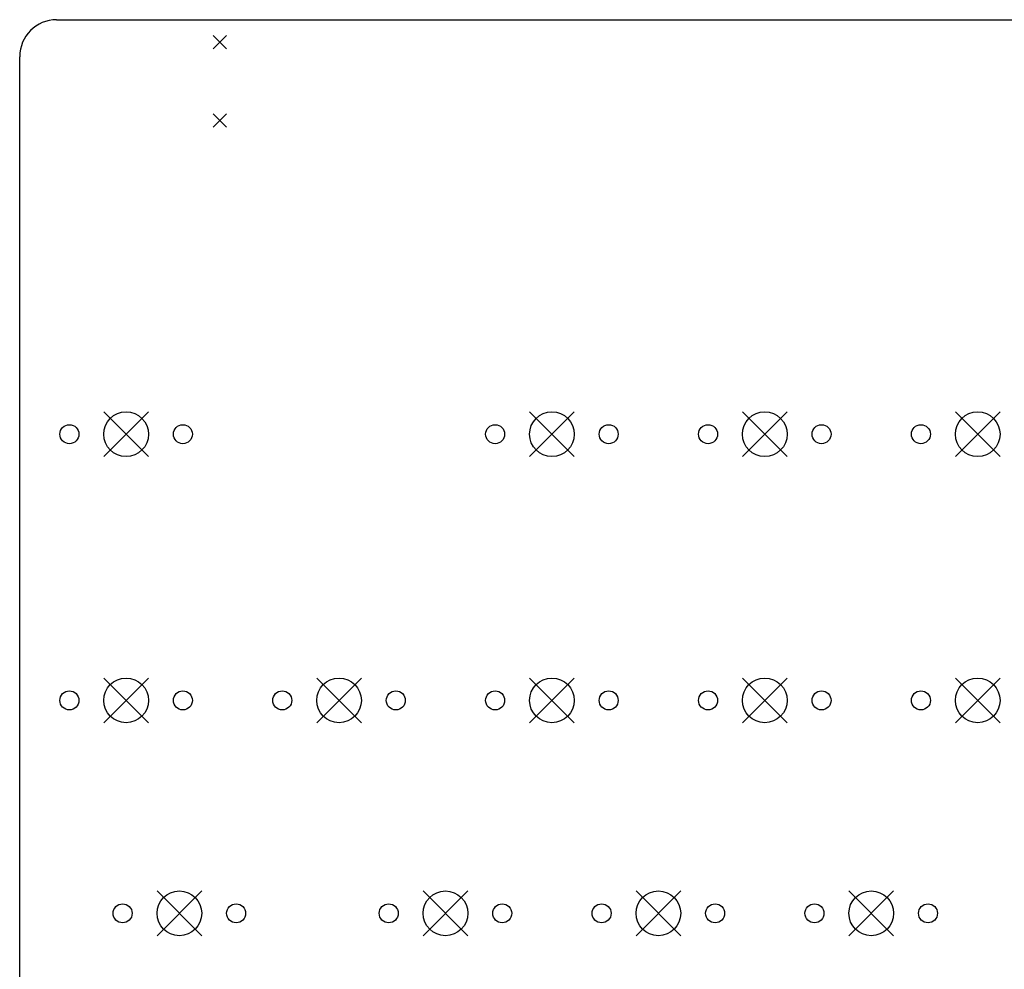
# Model space of a CAD drawing. Extents: x 35 to 385, y -225 to -55.
# Tile 5 of 7: x 37 to 125, y -140 to -55. Entities that reach past the tile are written whole.
import ezdxf

# ---------------------------------------------------------------- set-up
doc = ezdxf.new("R2010")
doc.units = 0
doc.layers.add('BLACK', color=7, linetype='CONTINUOUS')

msp = doc.modelspace()

# ---------------------------------------------------------------- linework, layer by layer
at = {"layer": 'BLACK', "linetype": 'CONTINUOUS'}
for p, q in [((40.4516, -55.3135), (381.5, -55.3135)), ((54.448, -56.73), (55.648, -57.93)), ((55.648, -56.73), (54.448, -57.93)), ((37.1475, -198.626), (37.1475, -58.6236)), ((54.448, -63.73), (55.648, -64.93)), ((55.648, -63.73), (54.448, -64.93)), ((44.6725, -90.3925), (48.6725, -94.3925)), ((48.6725, -90.3925), (44.6725, -94.3925)), ((82.7725, -90.3925), (86.7725, -94.3925)), ((86.7725, -90.3925), (82.7725, -94.3925)), ((101.822, -90.3925), (105.822, -94.3925)), ((105.822, -90.3925), (101.822, -94.3925)), ((120.872, -90.3925), (124.872, -94.3925)), ((124.872, -90.3925), (120.872, -94.3925)), ((44.6725, -114.205), (48.6725, -118.205)), ((48.6725, -114.205), (44.6725, -118.205)), ((63.7225, -114.205), (67.7225, -118.205)), ((67.7225, -114.205), (63.7225, -118.205)), ((82.7725, -114.205), (86.7725, -118.205)), ((86.7725, -114.205), (82.7725, -118.205)), ((101.822, -114.205), (105.822, -118.205)), ((105.822, -114.205), (101.822, -118.205)), ((120.872, -114.205), (124.872, -118.205)), ((124.872, -114.205), (120.872, -118.205)), ((49.435, -133.255), (53.435, -137.255)), ((53.435, -133.255), (49.435, -137.255)), ((73.2475, -133.255), (77.2475, -137.255)), ((77.2475, -133.255), (73.2475, -137.255)), ((92.2975, -133.255), (96.2975, -137.255)), ((96.2975, -133.255), (92.2975, -137.255)), ((111.347, -133.255), (115.347, -137.255)), ((115.347, -133.255), (111.347, -137.255))]:
    msp.add_line(p, q, dxfattribs=at)
at = {"layer": 'BLACK'}
for centre, radius in [((46.6725, -92.3925), 2), ((84.7725, -92.3925), 2), ((103.822, -92.3925), 2), ((122.872, -92.3925), 2), ((41.5925, -92.3925), 0.85), ((51.7525, -92.3925), 0.85), ((79.6925, -92.3925), 0.85), ((89.8525, -92.3925), 0.85), ((98.7425, -92.3925), 0.85), ((108.902, -92.3925), 0.85), ((117.792, -92.3925), 0.85), ((46.6725, -116.205), 2), ((65.7225, -116.205), 2), ((84.7725, -116.205), 2), ((103.822, -116.205), 2), ((122.872, -116.205), 2), ((41.5925, -116.205), 0.85), ((51.7525, -116.205), 0.85), ((60.6425, -116.205), 0.85), ((70.8025, -116.205), 0.85), ((79.6925, -116.205), 0.85), ((89.8525, -116.205), 0.85), ((98.7425, -116.205), 0.85), ((108.902, -116.205), 0.85), ((117.792, -116.205), 0.85), ((51.435, -135.255), 2), ((75.2475, -135.255), 2), ((94.2975, -135.255), 2), ((113.347, -135.255), 2), ((46.355, -135.255), 0.85), ((56.515, -135.255), 0.85), ((70.1675, -135.255), 0.85), ((80.3275, -135.255), 0.85), ((89.2175, -135.255), 0.85), ((99.3775, -135.255), 0.85), ((108.267, -135.255), 0.85), ((118.427, -135.255), 0.85)]:
    msp.add_circle(centre, radius, dxfattribs=at)
msp.add_arc((40.4546, -58.6206), 3.3071, -269.948, -179.948, dxfattribs=at)

doc.saveas('drawing.dxf')
